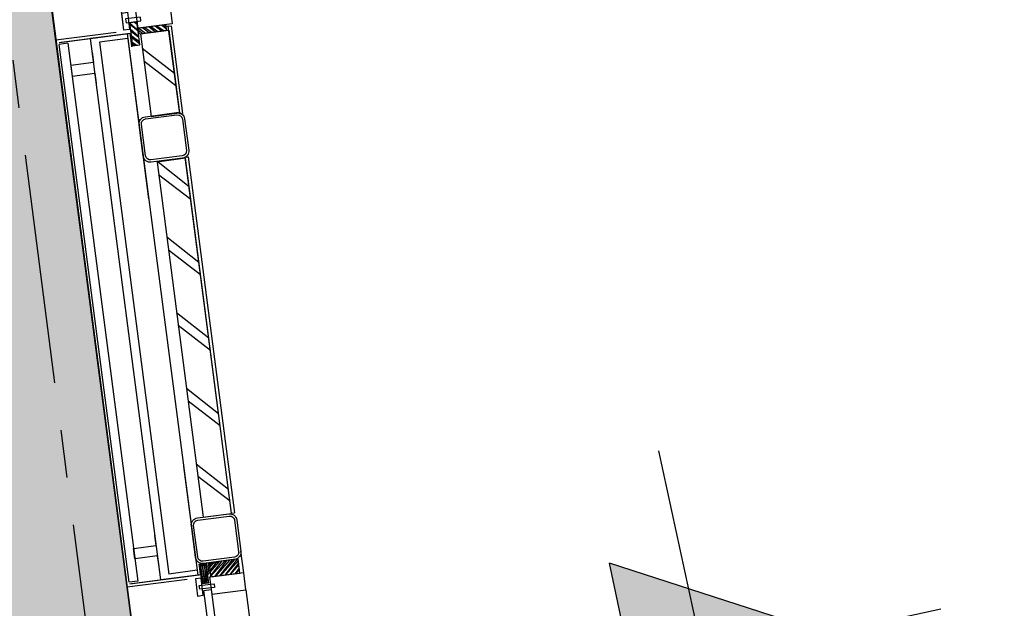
# Model space of a CAD drawing. Extents: x 117893332 to 118394757, y 454959407 to 455669244.
# Tile 39 of 256: x 118259719 to 118263153, y 455176336 to 455178387. Entities that reach past the tile are written whole.
import ezdxf

# ---------------------------------------------------------------- set-up
doc = ezdxf.new("R2010")
doc.units = 0
doc.header["$LTSCALE"] = 200
doc.linetypes.add('Tauw_L_Center2', pattern=[6.4990000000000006, 4, -0.833, 0.833, -0.833])
doc.layers.get('0').update_dxf_attribs({"linetype": 'CONTINUOUS'})
for name, color, linetype in [('28HH2-D2_STAALPROFIEL', 6, 'CONTINUOUS'), ('ZU_N_-_DX1AMA--_maatvoering_BGRN_18_^200~-_-----', 7, 'CONTINUOUS'), ('ZU_N_-_EL999---LR_pvc200_sdr34~H_-----', 2, 'Tauw_L_Center2'), ('ZU_N_-_MB00----SYM_SONDERING~-_001--', 1, 'CONTINUOUS'), ('ZU_N_A_EV01----_kant verharding ov grind~k_-----', 253, 'CONTINUOUS'), ('ZU_N_A_EV02----_kant molgoot ov betonstraatsteen~k_-----', 253, 'CONTINUOUS'), ('ZU_N_A_EV02----_kant verharding ov betontegels-halfsteensverband~k_-----', 253, 'CONTINUOUS'), ('ZU_N_A_EV09----_Trottoirband_130-150-250~A_-----', 253, 'CONTINUOUS'), ('ZU_N_A_HV01----_arcering verharding gv asfalt~v_-----', 253, 'CONTINUOUS'), ('ZU_N_A_HV01----_arcering verharding ov grind~v_-----', 253, 'CONTINUOUS'), ('ZU_N_A_HV02----molgoot ov betonstraatsteen~v_-----', 253, 'CONTINUOUS'), ('ZU_N_D_EB00----ONDERDEEL~-_-----', 2, 'CONTINUOUS'), ('ZU_N_D_EB00--F-METSELWERK~-_-----', 7, 'CONTINUOUS')]:
    doc.layers.add(name, color=color, linetype=linetype)
doc.styles.add('TAUW-ISOCP', font='tcb_isocp.shx')
doc.dimstyles.new('tzu18-dot_^200', dxfattribs={"dimscale": 200, "dimtxt": 1.8, "dimasz": 3, "dimexe": 2, "dimexo": 0, "dimgap": 0.5, "dimtad": 1, "dimdec": 0, "dimzin": 0, "dimdsep": 46, "dimtxsty": 'TAUW-ISOCP', "dimblk": 'DOTSMALL', "dimcen": 2, "dimdle": 1.5, "dimclre": 8, "dimadec": 0, "dimazin": 0, "dimtp": 1, "dimtm": 1, "dimtfac": 1, "dimtix": 1, "dimtmove": 1, "dimatfit": 3, "dimldrblk": 'DOTSMALL', "dimfxl": 1, "dimtvp": 0.5, "dimtolj": 1, "dimtzin": 0, "dimlwd": -1, "dimlwe": 5, "dimarcsym": 0})

# ---------------------------------------------------------------- blocks, each defined once
blk = doc.blocks.new('zusondg1')
for p, q in [((0, -1.056103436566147), (0, 0.819315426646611)), ((-0.5, 0.314618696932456), (0, -0.5514067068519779)), ((-0.5, 0.314618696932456), (0.5, 0.314618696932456)), ((0, -0.5514067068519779), (0.5, 0.314618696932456)), ((-0.9336846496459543, 0), (0.933684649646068, 0))]:
    blk.add_line(p, q)
for points in [[(0, -0.5514067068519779), (0, 0.314618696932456), (0.5, 0.314618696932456)], [(0, -0.5514067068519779), (0, 0.314618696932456), (0.5, 0.314618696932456), (0, -0.5514067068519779)]]:
    blk.add_solid(points)
blk = doc.blocks.new('GZH404')
at = {"layer": '28HH2-D2_STAALPROFIEL'}
blk.add_lwpolyline([(0, 0), (40, 0), (40, 1, 0.4142135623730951), (37, 4), (10, 4, -0.4142135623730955), (4, 10, -1), (4, 10), (4, 37, 0.4142135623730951), (1, 40), (0, 40), (0, 0)], format="xyb", dxfattribs=at)
blk = doc.blocks.new('A$C06DD79C7')
at = {"layer": 'ZU_N_D_EB00--F-METSELWERK~-_-----'}
h = blk.add_hatch(dxfattribs=at)
h.set_pattern_fill('ANSI31', color=256, scale=50, angle=135, style=0)
h.set_pattern_definition([(180, (6709.843762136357, 23796.53653237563), (-2.097671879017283e-15, 6.249999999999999), [])])
h.paths.add_polyline_path([(2785.016874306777, -1131.872664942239), (2848.044451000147, -1131.872664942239), (2848.044451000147, -1154.18836370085), (2785.016874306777, -1154.18836370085)])
h = blk.add_hatch(dxfattribs=at)
h.set_pattern_fill('ANSI37', color=256, scale=20, angle=-2.544443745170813e-14, style=0)
h.set_pattern_definition([(315, (6704.843762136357, 23796.53653237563), (-1.767766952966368, -1.767766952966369), []), (225, (6704.843762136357, 23796.53653237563), (-1.767766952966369, 1.767766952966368), [])])
h.paths.add_polyline_path([(2848.044451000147, -1131.872664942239), (2854.414134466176, -1131.872664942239), (2854.414134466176, -1154.189440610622), (2848.044451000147, -1154.189440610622)])
h = blk.add_hatch(dxfattribs=at)
h.set_pattern_fill('ANSI31', color=256, scale=5, angle=-1.272221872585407e-14, style=0)
h.set_pattern_definition([(44.99999999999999, (4715.998794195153, -1145.290944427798), (-11.22532015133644, 11.22532015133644), [])])
h.paths.add_polyline_path([(4713.992753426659, -1158.094620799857), (4755.95326435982, -1158.094620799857), (4755.95326435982, -1132.487268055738), (4676.044324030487, -1132.487268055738), (4676.044324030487, -1158.094620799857)])
h = blk.add_hatch(dxfattribs=at)
h.set_pattern_fill('ANSI31', color=256, scale=100, angle=-2.544443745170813e-14, style=0)
h.set_pattern_definition([(315, (6714.843762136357, 23796.53653237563), (-8.838834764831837, -8.838834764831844), [])])
h.paths.add_polyline_path([(2804.999999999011, -1266.999999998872), (2854.999999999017, -1266.999999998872), (2854.999999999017, -1163.933201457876), (2804.999999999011, -1163.933201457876)])
h = blk.add_hatch(dxfattribs=at)
h.set_pattern_fill('T,_O', color=256, scale=60, angle=-1.272221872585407e-14)
h.set_pattern_definition([(44.99999999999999, (3639.034299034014, -1214.99999999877), (-132.5825214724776, 132.5825214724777), [])])
h.paths.add_polyline_path([(3014.999999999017, -1164.999999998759), (3014.999999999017, -1264.999999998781), (4263.06859806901, -1264.999999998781), (4263.06859806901, -1164.999999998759)])
h = blk.add_hatch(dxfattribs=at)
h.set_pattern_fill('T,_O', color=256, scale=60, angle=180)
h.set_pattern_definition([(225, (4568.530675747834, -1214.99999999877), (132.5825214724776, -132.5825214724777), [])])
h.paths.add_polyline_path([(4423.06859806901, -1164.999999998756), (4423.06859806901, -1264.999999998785), (4713.992753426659, -1264.999999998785), (4713.992753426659, -1164.999999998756)])
h = blk.add_hatch(dxfattribs=at)
h.set_pattern_fill('ANSI31', color=256, scale=5, angle=-1.272221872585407e-14, style=0)
h.set_pattern_definition([(44.99999999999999, (4723.892019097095, -1208.337517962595), (-11.22532015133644, 11.22532015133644), [])])
h.paths.add_polyline_path([(4713.992753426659, -1256.675035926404), (4733.791284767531, -1256.675035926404), (4733.791284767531, -1159.999999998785), (4713.992753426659, -1159.999999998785)])
for p, q in [((1332.757231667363, -869.9999999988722), (2807.24276833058, -869.9999999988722)), ((2807.24276833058, -1081.530329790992), (2807.24276833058, -869.999999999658)), ((2807.242768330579, -869.999999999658), (4729.617114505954, -869.999999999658)), ((2823.424985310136, -909.9999999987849), (2823.424985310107, -879.9999999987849)), ((2823.424985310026, -879.999999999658), (4713.434897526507, -879.999999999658)), ((4713.434897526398, -909.9999999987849), (4713.434897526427, -879.9999999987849)), ((4729.617114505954, -1081.530329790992), (4729.617114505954, -869.999999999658)), ((4729.617114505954, -869.999999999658), (5657.965455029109, -869.999999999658)), ((4713.434897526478, -909.999999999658), (2823.424985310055, -909.999999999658)), ((2817.24276833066, -1119.999999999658), (2817.24276833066, -989.9999999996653)), ((2817.242768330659, -989.9999999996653), (4719.617114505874, -989.9999999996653)), ((4719.617114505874, -1119.999999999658), (4719.617114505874, -989.9999999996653)), ((2834.038818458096, -1119.999999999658), (2834.038818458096, -1019.999999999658)), ((4702.821064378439, -1019.999999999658), (2834.038818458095, -1019.999999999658)), ((4702.821064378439, -1119.999999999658), (4702.821064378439, -1019.999999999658)), ((3198.491163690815, -1119.99999999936), (2817.24276833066, -1119.999999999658)), ((4702.821064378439, -1119.999999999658), (2834.038818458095, -1119.999999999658)), ((4139.176930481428, -1119.99999999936), (4719.617114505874, -1119.999999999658)), ((4733.791284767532, -1129.999999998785), (4733.791284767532, -1109.999999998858)), ((4733.791284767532, -1109.999999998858), (5653.791284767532, -1109.999999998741)), ((4263.06859806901, -1164.999999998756), (3014.999999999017, -1164.999999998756)), ((3014.999999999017, -1164.999999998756), (3014.999999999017, -1264.999999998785)), ((4263.06859806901, -1264.999999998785), (4263.06859806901, -1164.999999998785)), ((4263.06859806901, -1164.999999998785), (4263.06859806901, -1164.999999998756)), ((4423.06859806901, -1164.999999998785), (4423.06859806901, -1264.999999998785)), ((4713.992753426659, -1164.999999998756), (4423.06859806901, -1164.999999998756)), ((4713.992753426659, -1164.999999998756), (4713.992753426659, -1264.999999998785)), ((4733.791284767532, -1229.999999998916), (4733.791284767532, -1154.85135268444)), ((3014.999999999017, -1264.999999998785), (4263.06859806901, -1264.999999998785)), ((3015.980762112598, -1264.999999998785), (4267.087835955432, -1264.999999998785)), ((3015.980762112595, -1264.999999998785), (3015.980762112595, -1274.999999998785)), ((4267.087835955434, -1264.999999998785), (4267.087835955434, -1274.999999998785)), ((4419.049360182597, -1264.999999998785), (4419.049360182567, -1274.999999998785)), ((4419.049360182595, -1264.999999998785), (4727.313472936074, -1264.999999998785)), ((4713.992753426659, -1264.999999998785), (4423.06859806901, -1264.999999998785)), ((4727.313472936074, -1264.999999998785), (4727.313472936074, -1274.999999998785)), ((2744.999999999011, -1279.999999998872), (1394.999999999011, -1279.999999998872)), ((2804.999999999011, -1279.999999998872), (2879.999799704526, -1279.999999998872)), ((4267.087835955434, -1274.999999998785), (3015.980762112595, -1274.999999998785)), ((4727.313472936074, -1274.999999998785), (4419.049360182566, -1274.999999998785))]:
    blk.add_line(p, q, dxfattribs=at)
at = {"layer": 'ZU_N_D_EB00--F-METSELWERK~-_-----', "const_width": 4}
for points in [[(2817.24276833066, -879.9999999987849), (2817.24276833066, -1129.243999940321), (2855.671653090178, -1129.243999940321)], [(4719.617114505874, -879.9999999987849), (4719.617114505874, -1129.243999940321), (4672.235710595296, -1129.243999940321)]]:
    blk.add_lwpolyline(points, dxfattribs=at)
at = {"layer": 'ZU_N_D_EB00--F-METSELWERK~-_-----'}
for points in [[(2864.470000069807, -989.9999999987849), (2901.816874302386, -989.9999999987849), (2901.816874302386, -909.9999999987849), (2938.533444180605, -909.9999999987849), (2938.533444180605, -989.9999999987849), (2973.719920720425, -989.9999999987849)], [(4672.389882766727, -989.9999999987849), (4635.043008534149, -989.9999999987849), (4635.043008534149, -909.9999999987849), (4598.326438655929, -909.9999999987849), (4598.326438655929, -989.9999999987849), (4563.139962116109, -989.9999999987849)], [(4727.313472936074, -1264.999999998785), (4727.313472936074, -1256.675035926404), (4713.906741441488, -1256.675035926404)]]:
    blk.add_lwpolyline(points, dxfattribs=at)
for points in [[(2744.999999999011, -1109.999999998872), (2744.999999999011, -1129.999999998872), (2804.999999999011, -1129.999999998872), (2804.999999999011, -1109.999999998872)], [(2780.237203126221, -1120.635919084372), (2780.237203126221, -1172.681863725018), (2767.232479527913, -1172.681863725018), (2767.232479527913, -1120.635919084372)], [(2785.016874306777, -1131.872664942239), (2848.044451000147, -1131.872664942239), (2848.044451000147, -1154.18836370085), (2785.016874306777, -1154.18836370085)], [(2848.044451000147, -1131.872664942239), (2854.414134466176, -1131.872664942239), (2854.414134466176, -1154.189440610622), (2848.044451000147, -1154.189440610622)], [(4676.044324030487, -1158.094620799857), (4676.044324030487, -1158.094620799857), (4713.992753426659, -1158.094620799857), (4713.992753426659, -1158.094620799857), (4755.95326435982, -1158.094620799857), (4755.95326435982, -1132.487268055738), (4676.044324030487, -1132.487268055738)], [(4793.791284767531, -1109.999999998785), (4793.791284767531, -1129.999999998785), (4733.791284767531, -1129.999999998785), (4733.791284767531, -1109.999999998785)], [(4758.554081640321, -1120.635919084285), (4758.554081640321, -1172.681863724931), (4771.558805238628, -1172.681863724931), (4771.558805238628, -1120.635919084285)], [(1373.811882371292, -1134.392647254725), (2761.215939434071, -1134.392647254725), (2761.215939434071, -1159.999999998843), (1373.811882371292, -1159.999999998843)], [(2744.999999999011, -1159.999999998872), (2744.999999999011, -1279.999999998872), (2804.999999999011, -1279.999999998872), (2804.999999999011, -1159.999999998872)], [(2804.999999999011, -1266.999999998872), (2854.999999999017, -1266.999999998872), (2854.999999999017, -1163.933201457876), (2804.999999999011, -1163.933201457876)], [(4713.992753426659, -1256.675035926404), (4733.791284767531, -1256.675035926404), (4733.791284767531, -1159.999999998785), (4713.992753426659, -1159.999999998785)], [(4793.791284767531, -1159.999999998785), (4793.791284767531, -1279.999999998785), (4733.791284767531, -1279.999999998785), (4733.791284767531, -1159.999999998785)]]:
    blk.add_lwpolyline(points, close=True, dxfattribs=at)
at = {"layer": 'ZU_N_D_EB00--F-METSELWERK~-_-----', "flags": 128}
for points in [[(2854.999999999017, -1199.999999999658), (2854.999999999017, -1144.999999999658, -0.414213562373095), (2879.999999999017, -1119.999999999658), (2989.999999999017, -1119.999999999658, -0.414213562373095), (3014.999999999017, -1144.999999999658), (3014.999999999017, -1254.999999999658, -0.414213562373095), (2989.999999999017, -1279.999999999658), (2879.999999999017, -1279.999999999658, -0.414213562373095), (2854.999999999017, -1254.999999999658)], [(2862.999999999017, -1199.999999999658), (2862.999999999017, -1144.999999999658, -0.414213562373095), (2879.999999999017, -1127.999999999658), (2989.999999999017, -1127.999999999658, -0.414213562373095), (3006.999999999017, -1144.999999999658), (3006.999999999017, -1254.999999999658, -0.414213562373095), (2989.999999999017, -1271.999999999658), (2879.999999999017, -1271.999999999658, -0.414213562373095), (2862.999999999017, -1254.999999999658)], [(4264.999999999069, -1199.999999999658), (4264.999999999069, -1144.999999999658, -0.414213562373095), (4289.999999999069, -1119.999999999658), (4399.999999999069, -1119.999999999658, -0.414213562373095), (4424.999999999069, -1144.999999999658), (4424.999999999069, -1254.999999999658, -0.414213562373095), (4399.999999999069, -1279.999999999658), (4289.999999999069, -1279.999999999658, -0.414213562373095), (4264.999999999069, -1254.999999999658)], [(4272.999999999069, -1199.999999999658), (4272.999999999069, -1144.999999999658, -0.414213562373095), (4289.999999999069, -1127.999999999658), (4399.999999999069, -1127.999999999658, -0.414213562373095), (4416.999999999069, -1144.999999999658), (4416.999999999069, -1254.999999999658, -0.414213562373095), (4399.999999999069, -1271.999999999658), (4289.999999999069, -1271.999999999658, -0.414213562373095), (4272.999999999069, -1254.999999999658)]]:
    blk.add_lwpolyline(points, format="xyb", close=True, dxfattribs=at)
at = {"layer": 'ZU_N_D_EB00--F-METSELWERK~-_-----', "xscale": -1, "rotation": 90}
blk.add_blockref('GZH404', (2854.999999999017, -1154.831947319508), dxfattribs=at)
blk = doc.blocks.new('*D292')
at = {"layer": 'ZU_N_-_DX1AMA--_maatvoering_BGRN_18_^200~-_-----', "transparency": 16777216}
blk.add_line((118262564.3273667, 455170955.7316009), (118262176.0418789, 455170475.6590723), dxfattribs=at)
blk.add_solid([(118262120.0605988, 455170520.9370612), (118262232.023159, 455170430.3810834), (118261904.3739453, 455170139.7713918)], dxfattribs=at)
at = {"layer": 'ZU_N_-_DX1AMA--_maatvoering_BGRN_18_^200~-_-----', "transparency": 16777216, "insert": (118263013.8187607, 455171511.4785371), "char_height": 360, "attachment_point": 5, "rotation": 51.033864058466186, "style": 'TAUW-ISOCP'}
blk.add_mtext('\\A1;R9850', dxfattribs=at)
blk = doc.blocks.new('_DotSmall')
at = {"color": 0, "linetype": 'ByBlock', "const_width": 0.5}
blk.add_lwpolyline([(-0.0625, 0, 1), (0.0625, 0, 1)], format="xyb", close=True, dxfattribs=at)

msp = doc.modelspace()

# ---------------------------------------------------------------- hatches: boundary and pattern name
at = {"layer": 'ZU_N_A_HV01----_arcering verharding gv asfalt~v_-----'}
h = msp.add_hatch(dxfattribs=at)
h.set_pattern_fill('ASFALT', color=256, scale=3000)
h.set_pattern_definition([(157.416313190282, (118248804.6750337, 455213277.5848131), (-144.0121693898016, -346.2448484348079), []), (217.416313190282, (118248804.6750337, 455213277.5848131), (227.8507499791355, -297.8406213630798), [])])
h.paths.add_polyline_path([(118253562.4644317, 455173882.7550641, -0.413670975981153), (118245855.7562277, 455163886.7559816), (118232779.448046, 455162183.4266028, -0.2396013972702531), (118226539.3488066, 455164396.4313046), (118222931.5859316, 455163926.7441258), (118222383.7487684, 455168135.4742161), (118218106.8741981, 455167574.5760993), (118214434.7360406, 455164219.5352659), (118215506.4412013, 455155986.2169401), (118286398.3345948, 455165213.991818), (118285827.6629735, 455169598.1464381), (118269443.6465182, 455167465.4905022, -0.4142135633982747), (118257765.8233637, 455176453.3294046), (118256227.8597453, 455188268.6539, -0.4142135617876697), (118265215.698611, 455199946.4769887), (118292266.1138908, 455203467.5444995), (118291600.0729585, 455208584.3784367), (118288512.0832502, 455208182.4244898, -0.4142135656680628), (118286360.315439, 455209838.5329916), (118282082.5253519, 455242702.4295251), (118277103.5895731, 455242054.3371087, -0.4142135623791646), (118269661.0073064, 455247782.5220213), (118267518.7053234, 455264240.6439259), (118262945.7468947, 455263645.3963049), (118267639.6027709, 455227475.8892438), (118267223.0791646, 455227421.9624292), (118267223.0953798, 455227421.8374796), (118252708.3945412, 455225558.9908816), (118252749.7655286, 455225241.1604559), (118251437.4330616, 455225070.8540304), (118250715.0444016, 455230620.5667782), (118243327.2569473, 455287376.853917), (118243629.7457429, 455287416.2279319), (118243124.354806, 455290872.4482069), (118240928.7488096, 455307740.0890951, -0.4142135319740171), (118245603.8051835, 455313814.3496923), (118274546.4505115, 455317581.7228291), (118274030.151141, 455321548.2621741), (118245583.3097502, 455317845.426291, -0.4142135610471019), (118239509.0486006, 455322520.4825709), (118233549.7710685, 455368302.3163094, 0.4142135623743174), (118222813.3463366, 455376565.6076621), (118207809.9167748, 455374612.6583502, 0.4142135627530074), (118199546.6254238, 455363876.233606), (118205505.9032047, 455318094.3984217, -0.4142123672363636), (118200830.8688669, 455312020.1400964), (118163460.5556403, 455307155.6086541), (118165370.8677974, 455292480.2047596), (118168069.5899988, 455292831.4889433), (118168020.6380423, 455293207.5597649, -0.4142128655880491), (118177008.4523232, 455304885.379675), (118193278.4294503, 455307003.2308075, -0.1343417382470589), (118196112.2678289, 455306610.6909133), (118204322.7715568, 455303093.5020068), (118205538.0756343, 455305921.5248985, -0.2648123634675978), (118209818.1357149, 455309156.2414026), (118230144.221444, 455311802.0275834, -0.4142136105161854), (118236218.4835087, 455307126.9714311), (118240860.0830218, 455271468.1296604, -0.4142135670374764), (118236185.026669, 455265393.868468), (118214172.9505057, 455262528.6259582), (118214897.7231318, 455256960.5985169, -0.4142135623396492), (118212810.3363711, 455254248.4745319), (118211683.2549989, 455254101.7658931), (118212034.0112402, 455251407.0995864), (118215577.2140856, 455248630.0588531), (118219142.1158661, 455249094.050086), (118218436.6095952, 455254511.7740204, -0.4142294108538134), (118220523.9794215, 455257224.0278775), (118236969.7760967, 455259364.7257031, -0.4142130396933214), (118243044.0360546, 455254689.6790598), (118246252.6892428, 455230039.716037)])
h.paths.add_polyline_path([(118261528.7105488, 455214269.2460867, -0.4142135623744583), (118263616.0973097, 455216981.3700716), (118275257.8857749, 455218496.745074, -0.414213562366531), (118277970.0097599, 455216409.3583131), (118278976.6705481, 455208675.7399464, -0.4142135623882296), (118276889.283787, 455205963.6159614), (118274097.8328038, 455205600.2615634, -0.4142135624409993), (118272506.4212083, 455206825.0918127), (118272485.2704835, 455206987.5811397), (118269242.6258282, 455206565.4962798), (118269263.7765531, 455206403.0069523, -0.4142135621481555), (118268038.9463059, 455204811.595358), (118265247.4953238, 455204448.240958, -0.4142135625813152), (118262535.371337, 455206535.6277188)], flags=16)
h.paths.add_polyline_path([(118241537.8751546, 455300913.520497), (118240100.0229776, 455300726.2209592), (118239912.72344, 455302164.0731364), (118241350.575617, 455302351.3726742)], flags=16)
h.paths.add_polyline_path([(118240440.7304615, 455309039.881115), (118239002.8782845, 455308852.5815772), (118238815.5787469, 455310290.4337544), (118240253.430924, 455310477.7332923)], flags=16)
h.paths.add_polyline_path([(118229627.9109464, 455315768.5622057), (118215546.7017315, 455313935.6554853, -0.4142135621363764), (118209472.4405793, 455318610.7117853), (118204138.0194814, 455359592.1202821, -0.4142394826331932), (118213125.739277, 455371270.8578054), (118217290.6037433, 455371812.9851407, -0.4142135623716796), (118228968.4268994, 455362825.1463385), (118234302.9672465, 455321842.823391, -0.4142135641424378)], flags=16)
h.paths.add_polyline_path([(118229573.6982125, 455316185.0486755), (118215492.4889975, 455314352.1419551, -0.4142135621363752), (118209888.927049, 455318664.9245196), (118204554.5035642, 455359646.3513534, -0.4142400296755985), (118213179.9520113, 455370854.3713357), (118217344.8164798, 455371396.4986713, -0.4142135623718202), (118228551.94043, 455362770.933602), (118233886.4807771, 455321788.6106545, -0.4142135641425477)], flags=0)
h.paths.add_polyline_path([(118232786.1213894, 455366810.1098367), (118231546.5936505, 455366648.6447184), (118231359.294113, 455368086.4968955), (118232598.8218518, 455368247.9620139)], flags=0)
at = {"layer": 'ZU_N_A_HV01----_arcering verharding ov grind~v_-----'}
h = msp.add_hatch(dxfattribs=at)
h.set_pattern_fill('10305012', color=256, scale=100000, angle=-1.272221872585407e-14)
h.set_pattern_definition([(80.158374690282, (118248197.504333, 455215256.2450483), (-519.4484706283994, 204.5673291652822), [136.3599999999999, -545.9699999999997]), (114.674251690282, (118248104.1793311, 455214718.3087171), (-519.452249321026, 204.5570103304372), [136.36, -828.5899999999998]), (158.505112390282, (118248047.2492719, 455214842.216862), (-116.6336148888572, -672.269483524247), [111.56, -446.7]), (216.327513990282, (118248580.3641231, 455215350.5527365), (519.4528186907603, -204.5644303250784), [111.56, -677.95]), (260.158374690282, (118247853.5731472, 455214817.0066498), (519.4484706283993, -204.5673291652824), [136.36, -545.9699999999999]), (294.6742516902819, (118247830.2700628, 455214682.6548088), (519.4522493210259, -204.5570103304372), [136.36, -828.5899999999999]), (338.505112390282, (118247887.109584, 455214558.7449633), (116.6336148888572, 672.269483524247), [111.56, -446.7]), (36.32751399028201, (118247471.5445072, 455214722.4340285), (-519.4528186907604, 204.5644303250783), [111.56, -677.9499999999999]), (80.158374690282, (118247662.4380535, 455213855.5421481), (-636.0742566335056, -467.7116370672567), [121.7, -560.6099999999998]), (138.268162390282, (118249241.5929214, 455213361.7755755), (-519.4455923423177, 204.5596851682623), [122.34, -1809.56]), (182.0032946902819, (118247591.9378671, 455214056.8965694), (-1155.527501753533, -263.1445632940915), [148.58, -1527.41]), (216.327513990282, (118247560.7880993, 455214724.0065625), (-116.6272087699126, -672.2821011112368), [147.88, -641.66]), (260.158374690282, (118247324.3162447, 455213964.1062804), (636.0742566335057, 467.7116370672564), [122.42, -559.8799999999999]), (138.268162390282, (118248952.8003716, 455213148.5450379), (-519.4455923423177, 204.5596851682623), [122.05, -1809.86]), (182.0032946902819, (118247542.5907006, 455213767.4152691), (519.4481581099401, -204.5566902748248), [148.23, -1527.77]), (36.32751399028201, (118247542.5907006, 455213767.4152691), (116.6272087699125, 672.2821011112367), [148.77, -640.7699999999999]), (124.0852980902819, (118248741.4166619, 455212685.6880116), (402.8239520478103, -876.8330482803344), [91.37999999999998, -2273.059999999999]), (182.0032946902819, (118247248.6700048, 455214047.3383011), (519.4481581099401, -204.5566902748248), [91.58999999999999, -1584.39]), (229.178732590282, (118245884.987629, 455213108.7148913), (-752.6957943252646, -1139.991792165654), [122.33, -2002.14]), (260.158333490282, (118248518.8884684, 455212665.5964541), (519.4483235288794, -204.567702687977), [98.46999999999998, -583.8399999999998]), (124.0852980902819, (118248553.3200312, 455212492.8053166), (402.8239520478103, -876.8330482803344), [91.47999999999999, -2272.949999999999]), (182.0032946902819, (118247212.0152939, 455213782.2897098), (519.4481581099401, -204.5566902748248), [100.47, -1575.52]), (229.178732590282, (118246008.496436, 455212926.3011627), (-752.6957943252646, -1139.991792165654), [104.97, -2019.5]), (80.15833349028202, (118247280.6364327, 455213861.7216769), (-519.4483235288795, 204.5677026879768), [111.56, -570.7499999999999]), (147.657872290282, (118248216.1412204, 455214102.4384344), (-519.4458520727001, 204.5641717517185), [108.56, -3442.359999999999]), (192.8293316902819, (118248124.4287349, 455214160.506144), (-636.0740668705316, -467.7148960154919), [95.27999999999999, -1089.83]), (248.355151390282, (118246642.7619532, 455212531.659454), (-116.6333622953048, -672.2727902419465), [87.77999999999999, -2585.23]), (294.6742516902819, (118247999.1521842, 455214057.7662294), (116.6337732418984, 672.2708976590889), [111.58, -853.36]), (147.657872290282, (118248143.4663582, 455213894.47801), (-519.4458520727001, 204.5641717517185), [115.69, -3435.23]), (192.8293316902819, (118248228.0665938, 455213913.7492485), (-636.0740668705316, -467.7148960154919), [86.77, -1098.34]), (248.355151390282, (118246873.9568269, 455212393.3647003), (-116.6333622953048, -672.2727902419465), [93.94000000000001, -2579.08]), (114.674251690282, (118248262.7262007, 455214001.0634705), (-116.6337732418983, -672.270897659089), [111.56, -853.3799999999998])])
h.paths.add_polyline_path([(118256436.6589185, 455191627.5644963, 0.08572107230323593), (118256297.2740704, 455188277.6893476), (118257964.3156205, 455175470.7303973, 0.07471116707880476), (118258687.5780935, 455172942.0370893), (118267246.7922041, 455174056.1630796), (118267076.4407253, 455175364.879323), (118260343.5323239, 455174488.4778047), (118258255.0512732, 455190533.1232325), (118271850.7965865, 455192302.8386553), (118271680.4137072, 455193611.7961308)])
at = {"layer": 'ZU_N_A_HV02----molgoot ov betonstraatsteen~v_-----'}
h = msp.add_hatch(dxfattribs=at)
h.set_pattern_fill('BRICK', color=256, scale=33.07086, angle=-1.272221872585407e-14)
h.set_pattern_definition([(97.41631319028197, (118248804.6750337, 455213277.5848131), (-208.2431961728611, -27.10636212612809), []), (187.416313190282, (118248804.6750337, 455213277.5848131), (54.21272425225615, -416.4863923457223), [209.999961, -209.999961]), (187.416313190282, (118248777.5686716, 455213485.8280093), (54.21272425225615, -416.4863923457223), [-209.999961, 209.999961])])
h.paths.add_polyline_path([(118236130.8139392, 455265810.3549383), (118213702.2513011, 455262890.899698), (118213756.4640354, 455262474.4132282), (118214481.2366621, 455256906.3857827, -0.4142135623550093), (118212756.1236366, 455254664.9610016), (118211212.5557949, 455254464.0396285), (118211639.701332, 455251182.5165892), (118215456.7662472, 455248190.8321688), (118219612.8361661, 455248731.8037606), (118218853.0924128, 455254566.0083225, -0.4142295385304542), (118220578.1913303, 455256807.5413003), (118237024.0330728, 455258948.2449923, -0.4142135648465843), (118242627.5950311, 455254635.4624813), (118245836.2027732, 455229985.5033018), (118253115.1089609, 455174065.6917914, -0.4217249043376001), (118245799.5223966, 455164302.9789468), (118232725.1971481, 455162599.9081029, -0.2477245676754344), (118226700.8242866, 455164840.9923619), (118223293.5470863, 455164399.8447171), (118222745.9989425, 455168606.3544288), (118217921.2696704, 455167973.9016491), (118213990.0282083, 455164382.1316596), (118215144.1674659, 455155515.5177361), (118286452.5473291, 455164797.5053483), (118286398.3345948, 455165213.991818), (118215506.4412013, 455155986.2169401), (118214434.7360406, 455164219.5352659), (118218106.8741981, 455167574.5760993), (118222383.7487684, 455168135.4742161), (118222931.5859316, 455163926.7441258), (118226539.3488066, 455164396.4313046, 0.2396013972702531), (118232779.448046, 455162183.4266028), (118245855.7562277, 455163886.7559816, 0.4136709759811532), (118253562.4644317, 455173882.7550641), (118246252.6892428, 455230039.716037), (118243044.0360546, 455254689.6790598, 0.4142130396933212), (118236969.7760967, 455259364.7257031), (118220523.9794215, 455257224.0278775, 0.414229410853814), (118218436.6095952, 455254511.7740204), (118219142.1158661, 455249094.050086), (118215577.2140856, 455248630.0588531), (118212034.0112402, 455251407.0995864), (118211683.2549989, 455254101.7658931), (118212810.3363711, 455254248.4745319, 0.4142135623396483), (118214897.7231318, 455256960.5985169), (118214172.9505057, 455262528.6259582), (118236185.026669, 455265393.868468, 0.4142135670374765), (118240860.0830218, 455271468.1296604), (118236218.4835087, 455307126.9714311, 0.4142136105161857), (118230144.221444, 455311802.0275834), (118209818.1357149, 455309156.2414026, 0.2648123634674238), (118205538.0756343, 455305921.5248985), (118204322.7715568, 455303093.5020068), (118196112.2678289, 455306610.6909133, 0.1343417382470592), (118193278.4294503, 455307003.2308075), (118177008.4523232, 455304885.379675, 0.4142128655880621), (118168020.6380423, 455293207.5597649), (118168069.5899988, 455292831.4889433), (118168486.0764684, 455292885.7016779), (118168437.1245119, 455293261.7724997, -0.4142128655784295), (118177062.6660484, 455304468.8933343), (118193332.6431336, 455306586.7444612, -0.1343417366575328), (118195946.8851516, 455306224.6227999), (118199133.4112065, 455304859.5891468), (118204543.5389405, 455302542.0162089), (118205924.3779531, 455305755.5830221, -0.2648230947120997), (118209872.8562951, 455308739.8174797), (118222172.9640686, 455310340.868138), (118230198.421261, 455311385.5394321, -0.4142143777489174), (118235801.9970393, 455307072.7586945), (118240443.5965525, 455271413.9169239, -0.4142135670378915)])
h = msp.add_hatch(dxfattribs=at)
h.set_pattern_fill('BRICK', color=256, scale=33.07086)
h.set_pattern_definition([(97.41631319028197, (118248804.6750337, 455213277.5848131), (-208.2431961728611, -27.10636212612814), []), (187.416313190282, (118248804.6750337, 455213277.5848131), (54.21272425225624, -416.4863923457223), [209.999961, -209.999961]), (187.416313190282, (118248777.5686716, 455213485.8280093), (54.21272425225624, -416.4863923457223), [-209.999961, 209.999961])])
h.paths.add_polyline_path([(118274235.6642532, 455201120.5775577), (118274276.9691945, 455200803.2545261), (118273979.4788588, 455200764.5311442), (118273938.1739175, 455201081.854176), (118265215.698611, 455199946.4769887, 0.002879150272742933), (118265096.7916708, 455199930.302415), (118265138.007419, 455199613.6646045), (118264840.5170834, 455199574.9412227), (118264800.3051654, 455199883.8671613, 0.4024533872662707), (118256227.8597453, 455188268.6539), (118257765.8233637, 455176453.3294047, 0.414213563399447), (118269443.6465182, 455167465.4905022), (118279042.6679922, 455168714.964963), (118279002.1352845, 455169026.3553495), (118279299.6256202, 455169065.0787311), (118279340.1583277, 455168753.6883451), (118285827.6629735, 455169598.1464382), (118285773.4502392, 455170014.6329079), (118285674.2867969, 455170001.7251143), (118285674.4025296, 455170000.8360046), (118282798.6626198, 455169626.5099819), (118279922.92271, 455169252.1839592), (118277047.1828002, 455168877.8579365), (118274171.4428905, 455168503.5319141), (118271295.7029807, 455168129.2058911), (118271196.5335149, 455168116.3443498), (118271196.5395354, 455168116.2980973), (118270085.6554721, 455167971.6978112), (118269389.4337666, 455167881.976994, -0.03330477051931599), (118268061.3467104, 455167798.3911037), (118267961.3467077, 455167798.3911037), (118267961.3467077, 455167799.2642246, -0.3728751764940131), (118258182.3098599, 455176507.5421212), (118256644.3462178, 455188322.8666134, -0.414213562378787), (118265269.9113453, 455199529.990519), (118292320.3266251, 455203051.0580299), (118292266.1138908, 455203467.5444996), (118288222.5645223, 455202941.2083911), (118288263.8694637, 455202623.8853595), (118287966.3791281, 455202585.1619776), (118287925.0741867, 455202902.4850094)])
at = {"layer": 'ZU_N_D_EB00--F-METSELWERK~-_-----'}
h = msp.add_hatch(dxfattribs=at)
h.set_pattern_fill('ANSI31', color=256, scale=5, angle=97.41631319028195, style=0)
h.set_pattern_definition([(142.4163131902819, (118260120.0867114, 455178337.8366978), (-9.682473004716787, -12.58035538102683), [])])
h.paths.add_polyline_path([(118260133.0422136, 455178337.5001109), (118260127.6260374, 455178379.1095991), (118260102.2329042, 455178375.8042548), (118260112.5473855, 455178296.5637966), (118260137.9405187, 455178299.8691409)])
h = msp.add_hatch(dxfattribs=at)
h.set_pattern_fill('ANSI31', color=256, scale=5, angle=97.41631319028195, style=0)
h.set_pattern_definition([(142.4163131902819, (118260181.5870246, 455178353.8018134), (-9.682473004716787, -12.58035538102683), [])])
h.paths.add_polyline_path([(118260230.7979495, 455178350.2246676), (118260228.2423959, 455178369.8575734), (118260132.3760996, 455178357.378959), (118260134.9316533, 455178337.7460532)])
h = msp.add_hatch(dxfattribs=at)
h.set_pattern_fill('T,_O', color=256, scale=60, angle=277.416313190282)
h.set_pattern_definition([(322.4163131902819, (118260208.2474933, 455178200.6001322), (114.3599173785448, 148.586874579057), [])])
h.paths.add_polyline_path([(118260177.4417159, 455178049.9010277), (118260276.605161, 455178062.8088216), (118260239.0532707, 455178351.2992369), (118260139.8898255, 455178338.391443)])
h = msp.add_hatch(dxfattribs=at)
h.set_pattern_fill('T,_O', color=256, scale=60, angle=97.41631319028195)
h.set_pattern_definition([(142.4163131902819, (118260328.2249698, 455177278.8795024), (-114.3599173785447, -148.586874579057), [])])
h.paths.add_polyline_path([(118260359.1923083, 455176653.6116956), (118260458.3557534, 455176666.5194895), (118260297.2576313, 455177904.1473094), (118260198.0941861, 455177891.2395155)])
h = msp.add_hatch(dxfattribs=at)
h.set_pattern_fill('ANSI37', color=256, scale=20, angle=97.41631319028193, style=0)
h.set_pattern_definition([(52.41631319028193, (118235130.1952891, 455177090.604205), (1.981158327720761, -1.524798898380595), []), (322.4163131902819, (118235130.1952891, 455177090.604205), (-1.524798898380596, -1.981158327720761), [])])
h.paths.add_polyline_path([(118260347.8923797, 455176483.7768132), (118260347.0701941, 455176490.0932108), (118260369.2002777, 455176492.9738141), (118260370.0224633, 455176486.6574165)])
h = msp.add_hatch(dxfattribs=at)
h.set_pattern_fill('ANSI31', color=256, scale=50, angle=232.416313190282, style=0)
h.set_pattern_definition([(277.416313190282, (118235129.5498994, 455177095.5623773), (-6.197715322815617, -0.8067371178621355), [])])
h.paths.add_polyline_path([(118260356.0278494, 455176421.2764967), (118260347.8923797, 455176483.7768132), (118260370.0213954, 455176486.6572775), (118260378.1568651, 455176424.1569611)])
h = msp.add_hatch(dxfattribs=at)
h.set_pattern_fill('ANSI31', color=256, scale=100, angle=97.41631319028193, style=0)
h.set_pattern_definition([(52.41631319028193, (118235128.9045097, 455177100.5205495), (9.905791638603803, -7.623994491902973), [])])
h.paths.add_polyline_path([(118260487.4453895, 455176458.5344105), (118260480.9914926, 455176508.1161331), (118260378.7869043, 455176494.8124831), (118260385.2408012, 455176445.2307606)])

# ---------------------------------------------------------------- linework, layer by layer
at = {"layer": '28HH2-D2_STAALPROFIEL'}
msp.add_lwpolyline([(118260369.7617871, 455176493.637712), (118260409.4271652, 455176498.8008296), (118260409.5562431, 455176497.8091952, -0.4142135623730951), (118260406.9685736, 455176494.447058), (118260380.1944434, 455176490.9619536, 0.4142135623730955), (118260375.0191044, 455176484.2376792, 1), (118260375.0191044, 455176484.2376792), (118260378.5042087, 455176457.4635491, -0.4142135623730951), (118260375.9165391, 455176454.1014119), (118260374.9249047, 455176453.972334), (118260369.7617871, 455176493.637712)], format="xyb", dxfattribs=at)
at = {"layer": 'ZU_N_-_EL999---LR_pvc200_sdr34~H_-----'}
msp.add_lwpolyline([(118261687.6566481, 455162943.806812), (118257800.6010417, 455192805.9063231)], dxfattribs=at)
at = {"layer": 'ZU_N_A_EV01----_kant verharding ov grind~k_-----'}
msp.add_line((118260343.5323239, 455174488.4778047), (118258255.0512732, 455190533.1232325), dxfattribs=at)
at = {"layer": 'ZU_N_A_EV02----_kant molgoot ov betonstraatsteen~k_-----'}
msp.add_lwpolyline([(118264991.1770584, 455199493.7085533, 0.4142135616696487), (118256365.6119276, 455188286.5846718), (118257903.5755366, 455176471.2604347), (118256365.6119277, 455188286.5846717, -0.4142135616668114), (118264991.1770584, 455199493.7085531), (118292041.5923381, 455203014.776064), (118291987.3796038, 455203431.2625337), (118264936.9643241, 455199910.1950229, 0.4142135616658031), (118255949.1254578, 455188232.3719385), (118257487.0890416, 455176417.047709, 0.414213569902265), (118269164.9121905, 455167429.2085311), (118285548.9286865, 455169561.8644723), (118285494.7159522, 455169978.3509421), (118269110.6426685, 455167845.6876335, -0.4142118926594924), (118257903.5755366, 455176471.2604347, 0.3634644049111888), (118267351.2838515, 455167773.0265765)], format="xyb", dxfattribs=at)
at = {"layer": 'ZU_N_A_EV02----_kant verharding ov betontegels-halfsteensverband~k_-----'}
msp.add_line((118260343.5323239, 455174488.4778048), (118258255.0512732, 455190533.1232325), dxfattribs=at)
at = {"layer": 'ZU_N_A_EV09----_Trottoirband_130-150-250~A_-----'}
msp.add_arc((118268098.6543764, 455177798.3215104), 9850.000000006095, 187.4163115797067, 269.6693403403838, dxfattribs=at)
at = {"layer": 'ZU_N_D_EB00----ONDERDEEL~-_-----'}
msp.add_lwpolyline([(118274993.8408169, 455192711.9588412), (118258255.0512732, 455190533.1232325), (118260343.5323239, 455174488.4778048), (118267076.4407254, 455175364.879323), (118267155.7522451, 455175375.2030542), (118267154.4614657, 455175385.1193987), (118269554.5256003, 455175697.5282013), (118269682.3127598, 455174715.8100941), (118270415.1090026, 455174811.1958767)], dxfattribs=at)
at = {"layer": 'ZU_N_D_EB00--F-METSELWERK~-_-----'}
for p, q in [((118259845.340902, 455178315.8071058), (118259725.5116116, 455179236.3893034)), ((118260082.7943771, 455178350.9250621), (118259964.0426733, 455179263.2287576)), ((118260055.1016646, 455178343.1110047), (118259845.340902, 455178315.8071058)), ((118260102.6270661, 455178353.5066208), (118260082.7943771, 455178350.9250621)), ((118260201.7905113, 455178366.4144148), (118260127.2705236, 455178356.7143823)), ((118260139.8898255, 455178338.391443), (118260239.0532707, 455178351.2992369)), ((118260237.3338597, 455178364.5085213), (118260247.2502042, 455178365.7993007)), ((118260277.123956, 455178058.8232068), (118260237.3338597, 455178364.5085213)), ((118260239.0532707, 455178351.2992369), (118260276.605161, 455178062.8088216)), ((118260247.2502042, 455178365.7993007), (118260287.0403005, 455178060.1139863)), ((118260093.4770203, 455176409.5144751), (118259845.340902, 455178315.8071058)), ((118260094.5402943, 455178338.1602459), (118259965.6278155, 455178321.3801138)), ((118260211.1823751, 455176434.9201723), (118259965.6278155, 455178321.3801138)), ((118260096.7082938, 455178321.504704), (118259997.5448486, 455178308.5969101)), ((118259997.5448486, 455178308.5969101), (118260238.7634091, 455176455.4480523)), ((118260169.4623169, 455177762.5757623), (118260094.5402943, 455178338.1602459)), ((118260096.7082938, 455178321.504704), (118260337.9268543, 455176468.3558463)), ((118260139.8898255, 455178338.391443), (118260177.4417159, 455178049.9010277)), ((118259887.0950472, 455178304.9233795), (118259857.3460137, 455178301.0510412)), ((118260101.3045976, 455176426.8520984), (118259857.3460137, 455178301.0510412)), ((118259887.0950472, 455178304.9233795), (118260131.0536311, 455176430.7244365)), ((118260177.4417159, 455178049.9010277), (118260276.605161, 455178062.8088216)), ((118260277.123956, 455178058.8232068), (118260287.0403005, 455178060.1139863)), ((118260297.2576313, 455177904.1473094), (118260198.0941861, 455177891.2395155)), ((118260296.7388363, 455177908.1329241), (118260306.6551808, 455177909.4237035)), ((118260458.2291587, 455176667.492047), (118260296.7388363, 455177908.1329241)), ((118260458.3557534, 455176666.5194895), (118260297.2576313, 455177904.1473094)), ((118260306.6551808, 455177909.4237035), (118260468.1455032, 455176668.7828264)), ((118260198.0941861, 455177891.2395155), (118260198.0941861, 455177891.2395155)), ((118260198.0941861, 455177891.2395155), (118260359.1923083, 455176653.6116956)), ((118260290.8840968, 455176829.7593479), (118260340.0948538, 455176451.7003043)), ((118260359.1923083, 455176653.6116956), (118260458.3557534, 455176666.5194895)), ((118260458.2291587, 455176667.492047), (118260468.1455032, 455176668.7828264)), ((118260500.3366374, 455176460.2124237), (118260490.6558178, 455176534.5848089)), ((118260337.9268543, 455176468.3558463), (118260238.7634091, 455176455.4480523)), ((118260303.2377829, 455176436.8183741), (118260093.4770203, 455176409.5144751)), ((118260131.0536311, 455176430.7244365), (118260101.3045976, 455176426.8520984)), ((118260340.0948538, 455176451.7003043), (118260211.1823751, 455176434.9201723)), ((118260283.8005742, 455174947.3638185), (118260093.4770203, 455176409.5144751)), ((118260508.0813137, 455176400.7143566), (118260682.3365312, 455175062.0078468))]:
    msp.add_line(p, q, dxfattribs=at)
for points in [[(118260075.0497008, 455178410.4231291), (118260094.8823898, 455178413.004688), (118260102.6270661, 455178353.5066208), (118260082.7943771, 455178350.9250621)], [(118260124.6314233, 455178416.8770261), (118260243.6275575, 455178432.3663788), (118260251.3722338, 455178372.8683117), (118260132.3760996, 455178357.378959)], [(118260090.1449901, 455178376.8535671), (118260141.7555418, 455178383.5715504), (118260140.0769189, 455178396.4674823), (118260088.4663672, 455178389.749499)], [(118260137.9405187, 455178299.8691409), (118260137.9405187, 455178299.8691409), (118260133.0422136, 455178337.5001109), (118260133.0422136, 455178337.5001109), (118260127.6260374, 455178379.1095991), (118260102.2329042, 455178375.8042548), (118260112.5473855, 455178296.5637966)], [(118260230.7979495, 455178350.2246676), (118260228.2423959, 455178369.8575734), (118260132.3760996, 455178357.378959), (118260134.9316533, 455178337.7460532)], [(118260347.8923797, 455176483.7768132), (118260347.0701941, 455176490.0932108), (118260369.2002777, 455176492.9738141), (118260370.0224633, 455176486.6574165)], [(118260356.0278494, 455176421.2764967), (118260347.8923797, 455176483.7768132), (118260370.0213954, 455176486.6572775), (118260378.1568651, 455176424.1569611)], [(118260487.4453895, 455176458.5344105), (118260480.9914926, 455176508.1161331), (118260378.7869043, 455176494.8124831), (118260385.2408012, 455176445.2307606)], [(118260389.0851795, 455176385.2250039), (118260508.0813137, 455176400.7143566), (118260500.3366374, 455176460.2124237), (118260381.3405032, 455176444.723071)], [(118260339.5034569, 455176378.771107), (118260359.336146, 455176381.3526658), (118260351.5914696, 455176440.8507329), (118260331.7587806, 455176438.2691741)], [(118260345.5020552, 455176415.0863941), (118260397.1126069, 455176421.8043773), (118260398.7912298, 455176408.9084454), (118260347.1806781, 455176402.1904621)], [(118260540.6821823, 455175022.2022824), (118260361.5989263, 455176397.9999439), (118260386.9920595, 455176401.3052881), (118260566.0753155, 455175025.5076268)]]:
    msp.add_lwpolyline(points, close=True, dxfattribs=at)
at = {"layer": 'ZU_N_D_EB00--F-METSELWERK~-_-----', "const_width": 4}
for points in [[(118259856.5480259, 455178307.1815406), (118260103.7069631, 455178339.3534424), (118260109.8228571, 455178292.3684099)], [(118260102.1025854, 455176420.721599), (118260349.2615226, 455176452.8935008), (118260344.3012014, 455176491.0009068)]]:
    msp.add_lwpolyline(points, dxfattribs=at)
at = {"layer": 'ZU_N_D_EB00--F-METSELWERK~-_-----'}
for points in [[(118260237.3338597, 455178364.5085213), (118260229.0785385, 455178363.4339521), (118260230.8090518, 455178350.1393752)], [(118259971.7238093, 455178274.5479639), (118259976.5444668, 455178237.5135167), (118259897.2137107, 455178227.1872816), (118259901.9530099, 455178190.7778659), (118259981.283766, 455178201.1041011), (118259985.8255639, 455178166.2119787)], [(118260205.0863814, 455176481.7523224), (118260200.2657238, 455176518.7867695), (118260120.9349677, 455176508.4605344), (118260116.1956685, 455176544.8699501), (118260195.5264246, 455176555.1961852), (118260190.9846268, 455176590.0883075)]]:
    msp.add_lwpolyline(points, dxfattribs=at)

# ---------------------------------------------------------------- block references
at = {"layer": 'ZU_N_-_MB00----SYM_SONDERING~-_001--', "xscale": 799.999999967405, "yscale": 800.0000000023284, "zscale": 800, "rotation": 102.1517534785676}
msp.add_blockref('zusondg1', (118262105.9465752, 455176154.9594103), dxfattribs=at)
at = {"layer": 'ZU_N_D_EB00--F-METSELWERK~-_-----', "rotation": 97.41631319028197}
msp.add_blockref('A$C06DD79C7', (118259593.1081578, 455173513.458025), dxfattribs=at)

# ---------------------------------------------------------------- dimensions: what is measured, and where the dimension line sits
at = {"layer": 'ZU_N_-_DX1AMA--_maatvoering_BGRN_18_^200~-_-----'}
dim = msp.add_radius_dim(center=(118268098.6543761, 455177798.3215141), mpoint=(118261904.3739453, 455170139.7713918), dimstyle='tzu18-dot_^200', override={"dimasz": 2.16, "dimexe": 0, "dimgap": 0.6, "dimtad": 0, "dimcen": 0.1, "dimdle": 0, "dimclrd": 256, "dimclrt": 256, "dimadec": 2, "dimtm": 0, "dimtofl": 0, "dimtmove": 0, "dimtvp": 0}, dxfattribs=at)
dim.commit()
dim.dimension.update_dxf_attribs({"geometry": '*D292', "text_midpoint": (118263013.8187607, 455171511.4785371), "dimtype": 164})

doc.saveas('drawing.dxf')
